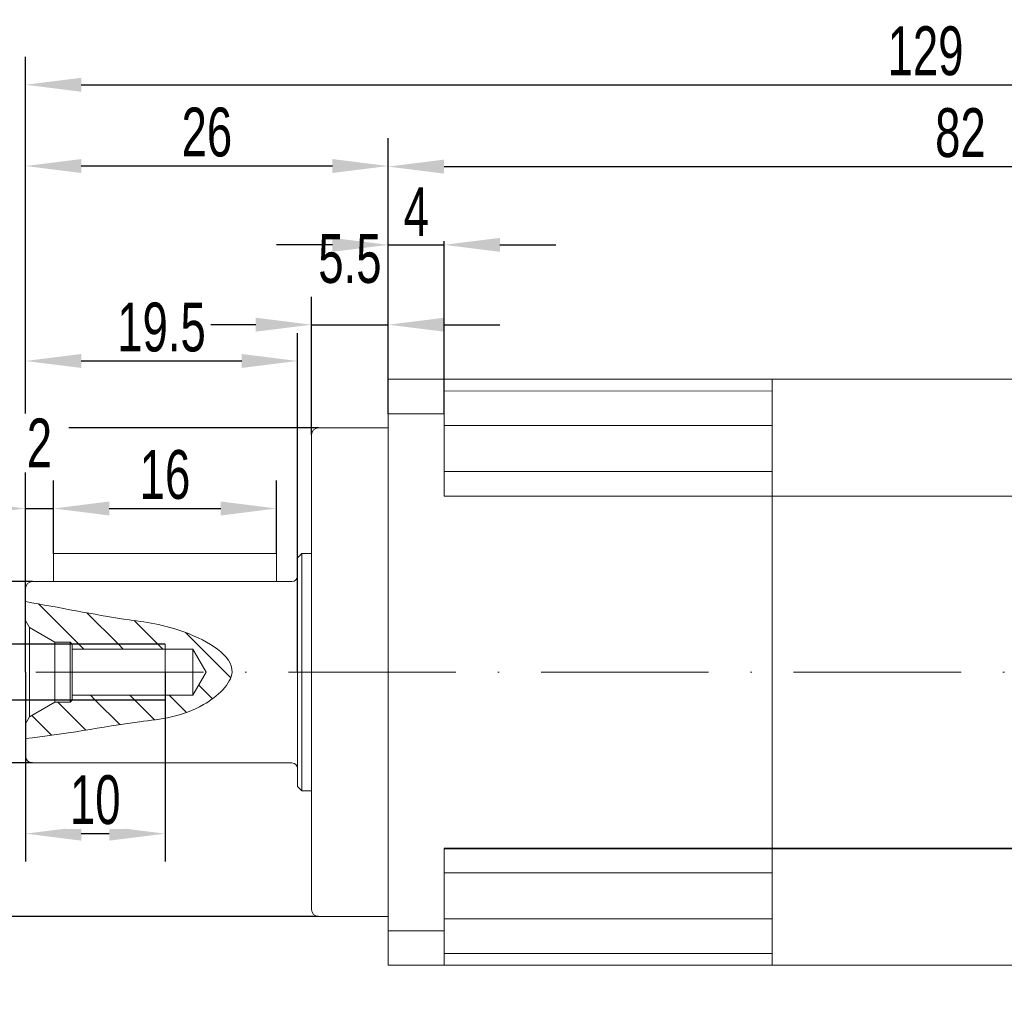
# Model space of a CAD drawing. Header units: millimetres. Extents: x 2071 to 2430, y 79 to 330.
# Tile 3 of 5: x 2198 to 2269, y 200 to 270. Entities that reach past the tile are written whole.
import ezdxf

# ---------------------------------------------------------------- set-up
doc = ezdxf.new("R2010")
doc.units = ezdxf.units.MM
doc.linetypes.add('ACAD_ISO10W100', pattern=[18, 12, -3, 0, -3])
for name, color, linetype, lineweight in [('中心线层', 7, 'ACAD_ISO10W100', 20), ('尺寸线层', 3, 'Continuous', 18), ('粗实线层', 7, 'Continuous', 35), ('细实线层', 7, 'Continuous', 18)]:
    doc.layers.add(name, color=color, linetype=linetype, lineweight=lineweight)
doc.styles.add('标准', font='arial.ttf', dxfattribs={"width": 0.667})
doc.dimstyles.new('标准', dxfattribs={"dimtxt": 3.5, "dimasz": 4, "dimexe": 2, "dimexo": 0, "dimtad": 1, "dimdsep": 46, "dimtxsty": '标准', "dimblk": '_CAXARROW', "dimcen": 0, "dimdle": 6, "dimazin": 2, "dimtfac": 0.707107, "dimtdec": 3, "dimtmove": 2, "dimatfit": 3, "dimfxl": 1, "dimfrac": 2, "dimtolj": 1, "dimtzin": 0, "dimarcsym": 1})
pattern_1 = [(315, (1036.2005, 4120.6918), (1.4142136, 1.4142136), [])]

# ---------------------------------------------------------------- blocks, each defined once
blk = doc.blocks.new('_CAXARROW')
blk.add_hatch(color=0).paths.add_polyline_path([(0, 0), (-1, 0.125), (-1, -0.125)], flags=0)
blk = doc.blocks.new('*D21')
at = {"layer": 'Defpoints', "color": 0}
for p in [(2224.533, 247.999), (2224.533, 244.102), (2219.033, 240.102)]:
    blk.add_point(p, dxfattribs=at)
at = {"layer": '尺寸线层', "color": 0, "linetype": 'Continuous', "lineweight": -2}
for p, q in [((2219.033, 240.102), (2219.033, 249.999)), ((2224.533, 244.102), (2224.533, 249.999)), ((2215.033, 247.999), (2211.033, 247.999)), ((2219.033, 247.999), (2224.533, 247.999)), ((2228.533, 247.999), (2232.533, 247.999))]:
    blk.add_line(p, q, dxfattribs=at)
at = {"layer": '尺寸线层', "color": 0, "lineweight": -2, "xscale": 4, "yscale": 4, "zscale": 4}
blk.add_blockref('_CAXARROW', (2219.033, 247.999), dxfattribs=at)
at = {"layer": '尺寸线层', "color": 0, "lineweight": -2, "xscale": 4, "yscale": 4, "zscale": 4, "rotation": 180}
blk.add_blockref('_CAXARROW', (2224.533, 247.999), dxfattribs=at)
at = {"layer": '尺寸线层', "color": 0, "insert": (2221.783, 252.716), "char_height": 3.5, "attachment_point": 5, "style": '标准', "bg_fill": 3, "box_fill_scale": 1.1, "bg_fill_color": 257, "bg_fill_transparency": 0}
blk.add_mtext('\\A1;5.5', dxfattribs=at)
blk = doc.blocks.new('*D22')
at = {"layer": 'Defpoints', "color": 0}
for p in [(2198.533, 259.367), (2224.533, 244.102), (2198.533, 226.802)]:
    blk.add_point(p, dxfattribs=at)
at = {"layer": '尺寸线层', "color": 0, "linetype": 'Continuous', "lineweight": -2}
for p, q in [((2198.533, 226.802), (2198.533, 261.367)), ((2224.533, 244.102), (2224.533, 261.367)), ((2220.533, 259.367), (2202.533, 259.367))]:
    blk.add_line(p, q, dxfattribs=at)
at = {"layer": '尺寸线层', "color": 0, "lineweight": -2, "xscale": 4, "yscale": 4, "zscale": 4, "rotation": 180}
blk.add_blockref('_CAXARROW', (2198.533, 259.367), dxfattribs=at)
at = {"layer": '尺寸线层', "color": 0, "lineweight": -2, "xscale": 4, "yscale": 4, "zscale": 4}
blk.add_blockref('_CAXARROW', (2224.533, 259.367), dxfattribs=at)
at = {"layer": '尺寸线层', "color": 0, "insert": (2211.533, 261.779), "char_height": 3.5, "attachment_point": 5, "style": '标准', "bg_fill": 3, "box_fill_scale": 1.1, "bg_fill_color": 257, "bg_fill_transparency": 0}
blk.add_mtext('\\A1;26', dxfattribs=at)
blk = doc.blocks.new('*D23')
at = {"layer": 'Defpoints', "color": 0}
for p in [(2228.533, 253.719), (2224.533, 241.622), (2228.533, 241.622)]:
    blk.add_point(p, dxfattribs=at)
at = {"layer": '尺寸线层', "color": 0, "linetype": 'Continuous', "lineweight": -2}
for p, q in [((2224.533, 241.622), (2224.533, 255.719)), ((2228.533, 241.622), (2228.533, 255.719)), ((2220.533, 253.719), (2216.533, 253.719)), ((2224.533, 253.719), (2228.533, 253.719)), ((2232.533, 253.719), (2236.533, 253.719))]:
    blk.add_line(p, q, dxfattribs=at)
at = {"layer": '尺寸线层', "color": 0, "lineweight": -2, "xscale": 4, "yscale": 4, "zscale": 4}
blk.add_blockref('_CAXARROW', (2224.533, 253.719), dxfattribs=at)
at = {"layer": '尺寸线层', "color": 0, "lineweight": -2, "xscale": 4, "yscale": 4, "zscale": 4, "rotation": 180}
blk.add_blockref('_CAXARROW', (2228.533, 253.719), dxfattribs=at)
at = {"layer": '尺寸线层', "color": 0, "insert": (2226.533, 256.094), "char_height": 3.5, "attachment_point": 5, "style": '标准', "bg_fill": 3, "box_fill_scale": 1.1, "bg_fill_color": 257, "bg_fill_transparency": 0}
blk.add_mtext('\\A1;4', dxfattribs=at)
blk = doc.blocks.new('*D24')
at = {"layer": 'Defpoints', "color": 0}
for p in [(2327.533, 265.189), (2327.533, 232.102), (2198.533, 226.802)]:
    blk.add_point(p, dxfattribs=at)
at = {"layer": '尺寸线层', "color": 0, "linetype": 'Continuous', "lineweight": -2}
for p, q in [((2198.533, 226.802), (2198.533, 267.189)), ((2327.533, 232.102), (2327.533, 267.189)), ((2202.533, 265.189), (2323.533, 265.189))]:
    blk.add_line(p, q, dxfattribs=at)
at = {"layer": '尺寸线层', "color": 0, "lineweight": -2, "xscale": 4, "yscale": 4, "zscale": 4, "rotation": 180}
blk.add_blockref('_CAXARROW', (2198.533, 265.189), dxfattribs=at)
at = {"layer": '尺寸线层', "color": 0, "lineweight": -2, "xscale": 4, "yscale": 4, "zscale": 4}
blk.add_blockref('_CAXARROW', (2327.533, 265.189), dxfattribs=at)
at = {"layer": '尺寸线层', "color": 0, "insert": (2263.033, 267.601), "char_height": 3.5, "attachment_point": 5, "style": '标准', "bg_fill": 3, "box_fill_scale": 1.1, "bg_fill_color": 257, "bg_fill_transparency": 0}
blk.add_mtext('\\A1;129', dxfattribs=at)
blk = doc.blocks.new('*D25')
at = {"layer": 'Defpoints', "color": 0}
for p in [(2306.533, 259.325), (2306.533, 250.418), (2224.533, 244.102)]:
    blk.add_point(p, dxfattribs=at)
at = {"layer": '尺寸线层', "color": 0, "linetype": 'Continuous', "lineweight": -2}
for p, q in [((2224.533, 244.102), (2224.533, 261.325)), ((2306.533, 250.418), (2306.533, 261.325)), ((2228.533, 259.325), (2302.533, 259.325))]:
    blk.add_line(p, q, dxfattribs=at)
at = {"layer": '尺寸线层', "color": 0, "lineweight": -2, "xscale": 4, "yscale": 4, "zscale": 4, "rotation": 180}
blk.add_blockref('_CAXARROW', (2224.533, 259.325), dxfattribs=at)
at = {"layer": '尺寸线层', "color": 0, "lineweight": -2, "xscale": 4, "yscale": 4, "zscale": 4}
blk.add_blockref('_CAXARROW', (2306.533, 259.325), dxfattribs=at)
at = {"layer": '尺寸线层', "color": 0, "insert": (2265.533, 261.737), "char_height": 3.5, "attachment_point": 5, "style": '标准', "bg_fill": 3, "box_fill_scale": 1.1, "bg_fill_color": 257, "bg_fill_transparency": 0}
blk.add_mtext('\\A1;82', dxfattribs=at)
blk = doc.blocks.new('*D26')
at = {"layer": 'Defpoints', "color": 0}
for p in [(2224.533, 247.999), (2224.533, 244.102), (2219.033, 240.102)]:
    blk.add_point(p, dxfattribs=at)
at = {"layer": '尺寸线层', "color": 0, "linetype": 'Continuous', "lineweight": -2}
for p, q in [((2219.033, 240.102), (2219.033, 249.999)), ((2224.533, 244.102), (2224.533, 249.999)), ((2215.033, 247.999), (2211.033, 247.999)), ((2219.033, 247.999), (2224.533, 247.999)), ((2228.533, 247.999), (2232.533, 247.999))]:
    blk.add_line(p, q, dxfattribs=at)
at = {"layer": '尺寸线层', "color": 0, "lineweight": -2, "xscale": 4, "yscale": 4, "zscale": 4}
blk.add_blockref('_CAXARROW', (2219.033, 247.999), dxfattribs=at)
at = {"layer": '尺寸线层', "color": 0, "lineweight": -2, "xscale": 4, "yscale": 4, "zscale": 4, "rotation": 180}
blk.add_blockref('_CAXARROW', (2224.533, 247.999), dxfattribs=at)
at = {"layer": '尺寸线层', "color": 0, "insert": (2221.783, 252.716), "char_height": 3.5, "attachment_point": 5, "style": '标准', "bg_fill": 3, "box_fill_scale": 1.1, "bg_fill_color": 257, "bg_fill_transparency": 0}
blk.add_mtext('\\A1;5.5', dxfattribs=at)
blk = doc.blocks.new('*D27')
at = {"layer": 'Defpoints', "color": 0}
for p in [(2198.533, 259.367), (2224.533, 244.102), (2198.533, 226.802)]:
    blk.add_point(p, dxfattribs=at)
at = {"layer": '尺寸线层', "color": 0, "linetype": 'Continuous', "lineweight": -2}
for p, q in [((2198.533, 226.802), (2198.533, 261.367)), ((2224.533, 244.102), (2224.533, 261.367)), ((2220.533, 259.367), (2202.533, 259.367))]:
    blk.add_line(p, q, dxfattribs=at)
at = {"layer": '尺寸线层', "color": 0, "lineweight": -2, "xscale": 4, "yscale": 4, "zscale": 4, "rotation": 180}
blk.add_blockref('_CAXARROW', (2198.533, 259.367), dxfattribs=at)
at = {"layer": '尺寸线层', "color": 0, "lineweight": -2, "xscale": 4, "yscale": 4, "zscale": 4}
blk.add_blockref('_CAXARROW', (2224.533, 259.367), dxfattribs=at)
at = {"layer": '尺寸线层', "color": 0, "insert": (2211.533, 261.779), "char_height": 3.5, "attachment_point": 5, "style": '标准', "bg_fill": 3, "box_fill_scale": 1.1, "bg_fill_color": 257, "bg_fill_transparency": 0}
blk.add_mtext('\\A1;26', dxfattribs=at)
blk = doc.blocks.new('*D28')
at = {"layer": 'Defpoints', "color": 0}
for p in [(2228.533, 253.719), (2224.533, 241.622), (2228.533, 241.622)]:
    blk.add_point(p, dxfattribs=at)
at = {"layer": '尺寸线层', "color": 0, "linetype": 'Continuous', "lineweight": -2}
for p, q in [((2224.533, 241.622), (2224.533, 255.719)), ((2228.533, 241.622), (2228.533, 255.719)), ((2220.533, 253.719), (2216.533, 253.719)), ((2224.533, 253.719), (2228.533, 253.719)), ((2232.533, 253.719), (2236.533, 253.719))]:
    blk.add_line(p, q, dxfattribs=at)
at = {"layer": '尺寸线层', "color": 0, "lineweight": -2, "xscale": 4, "yscale": 4, "zscale": 4}
blk.add_blockref('_CAXARROW', (2224.533, 253.719), dxfattribs=at)
at = {"layer": '尺寸线层', "color": 0, "lineweight": -2, "xscale": 4, "yscale": 4, "zscale": 4, "rotation": 180}
blk.add_blockref('_CAXARROW', (2228.533, 253.719), dxfattribs=at)
at = {"layer": '尺寸线层', "color": 0, "insert": (2226.533, 256.094), "char_height": 3.5, "attachment_point": 5, "style": '标准', "bg_fill": 3, "box_fill_scale": 1.1, "bg_fill_color": 257, "bg_fill_transparency": 0}
blk.add_mtext('\\A1;4', dxfattribs=at)
blk = doc.blocks.new('*D29')
at = {"layer": 'Defpoints', "color": 0}
for p in [(2198.533, 259.367), (2224.533, 244.102), (2198.533, 226.802)]:
    blk.add_point(p, dxfattribs=at)
at = {"layer": '尺寸线层', "color": 0, "linetype": 'Continuous', "lineweight": -2}
for p, q in [((2198.533, 226.802), (2198.533, 261.367)), ((2224.533, 244.102), (2224.533, 261.367)), ((2220.533, 259.367), (2202.533, 259.367))]:
    blk.add_line(p, q, dxfattribs=at)
at = {"layer": '尺寸线层', "color": 0, "lineweight": -2, "xscale": 4, "yscale": 4, "zscale": 4, "rotation": 180}
blk.add_blockref('_CAXARROW', (2198.533, 259.367), dxfattribs=at)
at = {"layer": '尺寸线层', "color": 0, "lineweight": -2, "xscale": 4, "yscale": 4, "zscale": 4}
blk.add_blockref('_CAXARROW', (2224.533, 259.367), dxfattribs=at)
at = {"layer": '尺寸线层', "color": 0, "insert": (2211.533, 261.779), "char_height": 3.5, "attachment_point": 5, "style": '标准', "bg_fill": 3, "box_fill_scale": 1.1, "bg_fill_color": 257, "bg_fill_transparency": 0}
blk.add_mtext('\\A1;26', dxfattribs=at)
blk = doc.blocks.new('*D30')
at = {"layer": 'Defpoints', "color": 0}
for p in [(2219.533, 240.602), (2176.385, 205.602), (2219.533, 205.602)]:
    blk.add_point(p, dxfattribs=at)
at = {"layer": '尺寸线层', "color": 0, "linetype": 'Continuous', "lineweight": -2}
for p, q in [((2219.533, 240.602), (2174.385, 240.602)), ((2176.385, 236.602), (2176.385, 209.602)), ((2219.533, 205.602), (2174.385, 205.602))]:
    blk.add_line(p, q, dxfattribs=at)
at = {"layer": '尺寸线层', "color": 0, "lineweight": -2, "xscale": 4, "yscale": 4, "zscale": 4}
for p, rotation in [((2176.385, 240.602), 90), ((2176.385, 205.602), 270)]:
    blk.add_blockref('_CAXARROW', p, dxfattribs=dict(at, rotation=rotation))
at = {"layer": '尺寸线层', "color": 0, "insert": (2172.75, 223.102), "char_height": 3.5, "attachment_point": 5, "rotation": 90, "style": '标准', "bg_fill": 3, "box_fill_scale": 1.1, "bg_fill_color": 257, "bg_fill_transparency": 0}
blk.add_mtext('\\A1;%%C35{\\H2.474874;\\S-0.009^ -0.025;}', dxfattribs=at)
blk = doc.blocks.new('*D31')
at = {"layer": 'Defpoints', "color": 0}
for p in [(2218.033, 245.399), (2198.533, 223.102), (2218.033, 223.102)]:
    blk.add_point(p, dxfattribs=at)
at = {"layer": '尺寸线层', "color": 0, "linetype": 'Continuous', "lineweight": -2}
for p, q in [((2198.533, 223.102), (2198.533, 247.399)), ((2218.033, 223.102), (2218.033, 247.399)), ((2202.533, 245.399), (2214.033, 245.399))]:
    blk.add_line(p, q, dxfattribs=at)
at = {"layer": '尺寸线层', "color": 0, "lineweight": -2, "xscale": 4, "yscale": 4, "zscale": 4, "rotation": 180}
blk.add_blockref('_CAXARROW', (2198.533, 245.399), dxfattribs=at)
at = {"layer": '尺寸线层', "color": 0, "lineweight": -2, "xscale": 4, "yscale": 4, "zscale": 4}
blk.add_blockref('_CAXARROW', (2218.033, 245.399), dxfattribs=at)
at = {"layer": '尺寸线层', "color": 0, "insert": (2208.283, 247.811), "char_height": 3.5, "attachment_point": 5, "style": '标准', "bg_fill": 3, "box_fill_scale": 1.1, "bg_fill_color": 257, "bg_fill_transparency": 0}
blk.add_mtext('\\A1;19.5', dxfattribs=at)
blk = doc.blocks.new('*D32')
at = {"layer": 'Defpoints', "color": 0}
for p in [(2198.533, 259.367), (2224.533, 244.102), (2198.533, 226.802)]:
    blk.add_point(p, dxfattribs=at)
at = {"layer": '尺寸线层', "color": 0, "linetype": 'Continuous', "lineweight": -2}
for p, q in [((2198.533, 226.802), (2198.533, 261.367)), ((2224.533, 244.102), (2224.533, 261.367)), ((2220.533, 259.367), (2202.533, 259.367))]:
    blk.add_line(p, q, dxfattribs=at)
at = {"layer": '尺寸线层', "color": 0, "lineweight": -2, "xscale": 4, "yscale": 4, "zscale": 4, "rotation": 180}
blk.add_blockref('_CAXARROW', (2198.533, 259.367), dxfattribs=at)
at = {"layer": '尺寸线层', "color": 0, "lineweight": -2, "xscale": 4, "yscale": 4, "zscale": 4}
blk.add_blockref('_CAXARROW', (2224.533, 259.367), dxfattribs=at)
at = {"layer": '尺寸线层', "color": 0, "insert": (2211.533, 261.779), "char_height": 3.5, "attachment_point": 5, "style": '标准', "bg_fill": 3, "box_fill_scale": 1.1, "bg_fill_color": 257, "bg_fill_transparency": 0}
blk.add_mtext('\\A1;26', dxfattribs=at)
blk = doc.blocks.new('*D33')
at = {"layer": 'Defpoints', "color": 0}
for p in [(2199.033, 229.602), (2187.474, 216.602), (2199.033, 216.602)]:
    blk.add_point(p, dxfattribs=at)
at = {"layer": '尺寸线层', "color": 0, "linetype": 'Continuous', "lineweight": -2}
for p, q in [((2199.033, 229.602), (2185.474, 229.602)), ((2187.474, 225.602), (2187.474, 220.602)), ((2199.033, 216.602), (2185.474, 216.602))]:
    blk.add_line(p, q, dxfattribs=at)
at = {"layer": '尺寸线层', "color": 0, "lineweight": -2, "xscale": 4, "yscale": 4, "zscale": 4}
for p, rotation in [((2187.474, 229.602), 90), ((2187.474, 216.602), 270)]:
    blk.add_blockref('_CAXARROW', p, dxfattribs=dict(at, rotation=rotation))
at = {"layer": '尺寸线层', "color": 0, "insert": (2181.525, 223.102), "char_height": 3.5, "attachment_point": 5, "rotation": 90, "style": '标准', "bg_fill": 3, "box_fill_scale": 1.1, "bg_fill_color": 257, "bg_fill_transparency": 0}
blk.add_mtext('\\A1;%%C13{\\H2.474874;\\S+0.008^ -0.003;}', dxfattribs=at)
blk = doc.blocks.new('*D34')
at = {"layer": 'Defpoints', "color": 0}
for p in [(2208.533, 225.102), (2192.776, 221.102), (2208.533, 221.102)]:
    blk.add_point(p, dxfattribs=at)
at = {"layer": '尺寸线层', "color": 0, "linetype": 'Continuous', "lineweight": -2}
for p, q in [((2192.776, 229.102), (2192.776, 233.102)), ((2208.533, 225.102), (2190.776, 225.102)), ((2192.776, 225.102), (2192.776, 221.102)), ((2208.533, 221.102), (2190.776, 221.102)), ((2192.776, 217.102), (2192.776, 213.102))]:
    blk.add_line(p, q, dxfattribs=at)
at = {"layer": '尺寸线层', "color": 0, "lineweight": -2, "xscale": 4, "yscale": 4, "zscale": 4}
for p, rotation in [((2192.776, 225.102), 270), ((2192.776, 221.102), 90)]:
    blk.add_blockref('_CAXARROW', p, dxfattribs=dict(at, rotation=rotation))
at = {"layer": '尺寸线层', "color": 0, "insert": (2188.088, 223.102), "char_height": 3.5, "attachment_point": 5, "rotation": 90, "style": '标准', "bg_fill": 3, "box_fill_scale": 1.1, "bg_fill_color": 257, "bg_fill_transparency": 0}
blk.add_mtext('\\A1;M4', dxfattribs=at)
blk = doc.blocks.new('*D35')
at = {"layer": 'Defpoints', "color": 0}
for p in [(2200.533, 234.832), (2200.533, 231.602), (2198.533, 229.102)]:
    blk.add_point(p, dxfattribs=at)
at = {"layer": '尺寸线层', "color": 0, "linetype": 'Continuous', "lineweight": -2}
for p, q in [((2198.533, 229.102), (2198.533, 236.832)), ((2200.533, 231.602), (2200.533, 236.832)), ((2194.533, 234.832), (2190.533, 234.832)), ((2198.533, 234.832), (2200.533, 234.832)), ((2204.533, 234.832), (2208.533, 234.832))]:
    blk.add_line(p, q, dxfattribs=at)
at = {"layer": '尺寸线层', "color": 0, "lineweight": -2, "xscale": 4, "yscale": 4, "zscale": 4}
blk.add_blockref('_CAXARROW', (2198.533, 234.832), dxfattribs=at)
at = {"layer": '尺寸线层', "color": 0, "lineweight": -2, "xscale": 4, "yscale": 4, "zscale": 4, "rotation": 180}
blk.add_blockref('_CAXARROW', (2200.533, 234.832), dxfattribs=at)
at = {"layer": '尺寸线层', "color": 0, "insert": (2199.533, 239.526), "char_height": 3.5, "attachment_point": 5, "style": '标准', "bg_fill": 3, "box_fill_scale": 1.1, "bg_fill_color": 257, "bg_fill_transparency": 0}
blk.add_mtext('\\A1;2', dxfattribs=at)
blk = doc.blocks.new('*D36')
at = {"layer": 'Defpoints', "color": 0}
for p in [(2216.533, 234.832), (2200.533, 231.602), (2216.533, 231.602)]:
    blk.add_point(p, dxfattribs=at)
at = {"layer": '尺寸线层', "color": 0, "linetype": 'Continuous', "lineweight": -2}
for p, q in [((2200.533, 231.602), (2200.533, 236.832)), ((2216.533, 231.602), (2216.533, 236.832)), ((2204.533, 234.832), (2212.533, 234.832))]:
    blk.add_line(p, q, dxfattribs=at)
at = {"layer": '尺寸线层', "color": 0, "lineweight": -2, "xscale": 4, "yscale": 4, "zscale": 4, "rotation": 180}
blk.add_blockref('_CAXARROW', (2200.533, 234.832), dxfattribs=at)
at = {"layer": '尺寸线层', "color": 0, "lineweight": -2, "xscale": 4, "yscale": 4, "zscale": 4}
blk.add_blockref('_CAXARROW', (2216.533, 234.832), dxfattribs=at)
at = {"layer": '尺寸线层', "color": 0, "insert": (2208.533, 237.244), "char_height": 3.5, "attachment_point": 5, "style": '标准', "bg_fill": 3, "box_fill_scale": 1.1, "bg_fill_color": 257, "bg_fill_transparency": 0}
blk.add_mtext('\\A1;16', dxfattribs=at)
blk = doc.blocks.new('*D37')
at = {"layer": 'Defpoints', "color": 0}
for p in [(2198.533, 223.102), (2208.533, 223.102), (2208.533, 211.535)]:
    blk.add_point(p, dxfattribs=at)
at = {"layer": '尺寸线层', "color": 0, "linetype": 'Continuous', "lineweight": -2}
for p, q in [((2198.533, 223.102), (2198.533, 209.535)), ((2208.533, 223.102), (2208.533, 209.535)), ((2202.533, 211.535), (2204.533, 211.535))]:
    blk.add_line(p, q, dxfattribs=at)
at = {"layer": '尺寸线层', "color": 0, "lineweight": -2, "xscale": 4, "yscale": 4, "zscale": 4, "rotation": 180}
blk.add_blockref('_CAXARROW', (2198.533, 211.535), dxfattribs=at)
at = {"layer": '尺寸线层', "color": 0, "lineweight": -2, "xscale": 4, "yscale": 4, "zscale": 4}
blk.add_blockref('_CAXARROW', (2208.533, 211.535), dxfattribs=at)
at = {"layer": '尺寸线层', "color": 0, "insert": (2203.533, 213.947), "char_height": 3.5, "attachment_point": 5, "style": '标准', "bg_fill": 3, "box_fill_scale": 1.1, "bg_fill_color": 257, "bg_fill_transparency": 0}
blk.add_mtext('\\A1;10', dxfattribs=at)

msp = doc.modelspace()

# ---------------------------------------------------------------- linework, layer by layer
at = {"layer": '中心线层'}
msp.add_line((2199.281, 223.102), (2331.891, 223.102), dxfattribs=at)
at = {"layer": '粗实线层'}
msp.add_line((2228.533, 210.482), (2285.533, 210.482), dxfattribs=at)
at = {"layer": '细实线层'}
for p, q in [((2253.533, 244.102), (2224.533, 244.102)), ((2224.533, 202.102), (2224.533, 244.102)), ((2228.533, 235.721), (2228.533, 244.102)), ((2252.033, 244.102), (2252.033, 223.102)), ((2253.533, 244.102), (2275.033, 244.102)), ((2224.533, 240.602), (2224.533, 242.602)), ((2224.533, 241.622), (2228.533, 241.622)), ((2228.533, 240.78), (2252.033, 240.78)), ((2224.533, 240.602), (2219.533, 240.602)), ((2228.533, 237.48), (2252.033, 237.48)), ((2219.033, 206.102), (2219.033, 223.102)), ((2252.033, 202.102), (2252.033, 223.102)), ((2228.533, 210.482), (2228.533, 202.102)), ((2228.533, 210.482), (2228.533, 202.102)), ((2228.533, 208.724), (2252.033, 208.724)), ((2224.533, 205.602), (2219.533, 205.602)), ((2224.533, 205.602), (2219.533, 205.602)), ((2224.533, 205.602), (2219.533, 205.602)), ((2224.533, 205.602), (2219.533, 205.602)), ((2228.533, 205.424), (2252.033, 205.424)), ((2224.533, 204.582), (2228.533, 204.582)), ((2224.533, 204.582), (2228.533, 204.582)), ((2228.533, 202.959), (2252.033, 202.951)), ((2253.533, 202.102), (2224.533, 202.102)), ((2253.533, 202.102), (2275.033, 202.102))]:
    msp.add_line(p, q, dxfattribs=at)
msp.add_arc((2219.533, 206.102), 0.5, 180, 270, dxfattribs=at)

# ---------------------------------------------------------------- next in the draw order: dimensions: what is measured, and where the dimension line sits
at = {"layer": '尺寸线层'}
dim = msp.add_linear_dim(base=(2224.533, 247.999), p1=(2219.033, 240.102), p2=(2224.533, 244.102), dimstyle='标准', override={"dimsah": 1, "dimtfill": 1, "dimtzin": 0}, dxfattribs=at)
dim.commit()
dim.dimension.update_dxf_attribs({"geometry": '*D21', "text_midpoint": (2221.783, 252.716)})

# ---------------------------------------------------------------- next in the draw order: dimensions: what is measured, and where the dimension line sits
dim = msp.add_linear_dim(base=(2198.533, 259.367), p1=(2224.533, 244.102), p2=(2198.533, 226.802), dimstyle='标准', override={"dimsah": 1, "dimtfill": 1, "dimtzin": 0}, dxfattribs=at)
dim.commit()
dim.dimension.update_dxf_attribs({"geometry": '*D22', "text_midpoint": (2211.533, 261.779)})

# ---------------------------------------------------------------- next in the draw order: dimensions: what is measured, and where the dimension line sits
dim = msp.add_linear_dim(base=(2228.533, 253.719), p1=(2224.533, 241.622), p2=(2228.533, 241.622), dimstyle='标准', override={"dimsah": 1, "dimtfill": 1, "dimtzin": 0}, dxfattribs=at)
dim.commit()
dim.dimension.update_dxf_attribs({"geometry": '*D23', "text_midpoint": (2226.533, 256.094)})

# ---------------------------------------------------------------- next in the draw order: dimensions: what is measured, and where the dimension line sits
dim = msp.add_linear_dim(base=(2327.533, 265.189), p1=(2198.533, 226.802), p2=(2327.533, 232.102), dimstyle='标准', override={"dimsah": 1, "dimtfill": 1, "dimtzin": 0}, dxfattribs=at)
dim.commit()
dim.dimension.update_dxf_attribs({"geometry": '*D24', "text_midpoint": (2263.033, 267.601)})

# ---------------------------------------------------------------- next in the draw order: linework, layer by layer
at = {"layer": '细实线层'}
for p, q in [((2224.533, 240.602), (2224.533, 242.602)), ((2224.533, 241.622), (2228.533, 241.622)), ((2224.533, 240.602), (2219.533, 240.602)), ((2312.062, 235.721), (2228.533, 235.721))]:
    msp.add_line(p, q, dxfattribs=at)

# ---------------------------------------------------------------- next in the draw order: dimensions: what is measured, and where the dimension line sits
at = {"layer": '尺寸线层'}
dim = msp.add_linear_dim(base=(2306.533, 259.325), p1=(2224.533, 244.102), p2=(2306.533, 250.418), dimstyle='标准', override={"dimsah": 1, "dimtfill": 1, "dimtzin": 0}, dxfattribs=at)
dim.commit()
dim.dimension.update_dxf_attribs({"geometry": '*D25', "text_midpoint": (2265.533, 261.737)})

# ---------------------------------------------------------------- next in the draw order: linework, layer by layer
at = {"layer": '细实线层'}
for p, q in [((2224.533, 202.102), (2224.533, 244.102)), ((2228.533, 235.721), (2228.533, 244.102))]:
    msp.add_line(p, q, dxfattribs=at)

# ---------------------------------------------------------------- next in the draw order: dimensions: what is measured, and where the dimension line sits
at = {"layer": '尺寸线层'}
dim = msp.add_linear_dim(base=(2224.533, 247.999), p1=(2219.033, 240.102), p2=(2224.533, 244.102), dimstyle='标准', override={"dimsah": 1, "dimtfill": 1, "dimtzin": 0}, dxfattribs=at)
dim.commit()
dim.dimension.update_dxf_attribs({"geometry": '*D26', "text_midpoint": (2221.783, 252.716)})

# ---------------------------------------------------------------- next in the draw order: dimensions: what is measured, and where the dimension line sits
dim = msp.add_linear_dim(base=(2198.533, 259.367), p1=(2224.533, 244.102), p2=(2198.533, 226.802), dimstyle='标准', override={"dimsah": 1, "dimtfill": 1, "dimtzin": 0}, dxfattribs=at)
dim.commit()
dim.dimension.update_dxf_attribs({"geometry": '*D27', "text_midpoint": (2211.533, 261.779)})

# ---------------------------------------------------------------- next in the draw order: linework, layer by layer
at = {"layer": '细实线层'}
msp.add_line((2224.533, 240.602), (2219.533, 240.602), dxfattribs=at)

# ---------------------------------------------------------------- next in the draw order: dimensions: what is measured, and where the dimension line sits
at = {"layer": '尺寸线层'}
dim = msp.add_linear_dim(base=(2228.533, 253.719), p1=(2224.533, 241.622), p2=(2228.533, 241.622), dimstyle='标准', override={"dimsah": 1, "dimtfill": 1, "dimtzin": 0}, dxfattribs=at)
dim.commit()
dim.dimension.update_dxf_attribs({"geometry": '*D28', "text_midpoint": (2226.533, 256.094)})

# ---------------------------------------------------------------- next in the draw order: linework, layer by layer
at = {"layer": '细实线层'}
for p, q in [((2224.533, 202.102), (2224.533, 244.102)), ((2228.533, 243.245), (2252.033, 243.253)), ((2224.533, 240.602), (2224.533, 242.602))]:
    msp.add_line(p, q, dxfattribs=at)

# ---------------------------------------------------------------- next in the draw order: dimensions: what is measured, and where the dimension line sits
at = {"layer": '尺寸线层'}
dim = msp.add_linear_dim(base=(2198.533, 259.367), p1=(2224.533, 244.102), p2=(2198.533, 226.802), dimstyle='标准', override={"dimsah": 1, "dimtfill": 1, "dimtzin": 0}, dxfattribs=at)
dim.commit()
dim.dimension.update_dxf_attribs({"geometry": '*D29', "text_midpoint": (2211.533, 261.779)})

# ---------------------------------------------------------------- next in the draw order: linework, layer by layer
at = {"layer": '细实线层'}
for p, q in [((2224.533, 202.102), (2224.533, 244.102)), ((2224.533, 240.602), (2224.533, 242.602)), ((2219.033, 240.102), (2219.033, 223.102)), ((2224.533, 240.602), (2219.533, 240.602))]:
    msp.add_line(p, q, dxfattribs=at)
msp.add_arc((2219.533, 240.102), 0.5, 90, 180, dxfattribs=at)

# ---------------------------------------------------------------- next in the draw order: dimensions: what is measured, and where the dimension line sits
at = {"layer": '尺寸线层'}
dim = msp.add_linear_dim(base=(2176.385, 205.602), p1=(2219.533, 240.602), p2=(2219.533, 205.602), angle=270, dimstyle='标准', override={"dimpost": '%%C<>', "dimsah": 1, "dimtol": 1, "dimtp": -0.009, "dimtm": 0.025, "dimtfill": 1, "dimtzin": 0}, dxfattribs=at)
dim.commit()
dim.dimension.update_dxf_attribs({"geometry": '*D30', "text_midpoint": (2172.75, 223.102)})

# ---------------------------------------------------------------- next in the draw order: linework, layer by layer
at = {"layer": '细实线层'}
for p, q in [((2218.033, 214.902), (2218.333, 214.602)), ((2218.333, 214.602), (2219.033, 214.602))]:
    msp.add_line(p, q, dxfattribs=at)
msp.add_arc((2217.633, 216.202), 0.4, 0, 90, dxfattribs=at)

# ---------------------------------------------------------------- next in the draw order: dimensions: what is measured, and where the dimension line sits
at = {"layer": '尺寸线层'}
dim = msp.add_linear_dim(base=(2218.033, 245.399), p1=(2198.533, 223.102), p2=(2218.033, 223.102), dimstyle='标准', override={"dimsah": 1, "dimtfill": 1, "dimtzin": 0}, dxfattribs=at)
dim.commit()
dim.dimension.update_dxf_attribs({"geometry": '*D31', "text_midpoint": (2208.283, 247.811)})

# ---------------------------------------------------------------- next in the draw order: linework, layer by layer
at = {"layer": '细实线层'}
for p, q in [((2210.533, 224.752), (2210.533, 223.102)), ((2210.533, 224.752), (2211.485, 223.102)), ((2210.533, 221.452), (2210.533, 223.102)), ((2210.533, 221.452), (2211.485, 223.102))]:
    msp.add_line(p, q, dxfattribs=at)

# ---------------------------------------------------------------- next in the draw order: dimensions: what is measured, and where the dimension line sits
at = {"layer": '尺寸线层'}
dim = msp.add_linear_dim(base=(2198.533, 259.367), p1=(2224.533, 244.102), p2=(2198.533, 226.802), dimstyle='标准', override={"dimsah": 1, "dimtfill": 1, "dimtzin": 0}, dxfattribs=at)
dim.commit()
dim.dimension.update_dxf_attribs({"geometry": '*D32', "text_midpoint": (2211.533, 261.779)})

# ---------------------------------------------------------------- next in the draw order: linework, layer by layer
at = {"layer": '细实线层'}
for p, q in [((2216.533, 231.602), (2216.533, 229.602)), ((2218.033, 231.302), (2218.333, 231.602)), ((2218.333, 214.602), (2218.333, 231.602)), ((2218.333, 231.602), (2219.033, 231.602)), ((2218.033, 214.902), (2218.033, 231.302)), ((2218.033, 214.902), (2218.033, 231.302))]:
    msp.add_line(p, q, dxfattribs=at)
msp.add_arc((2217.633, 230.002), 0.4, 270, 360, dxfattribs=at)

# ---------------------------------------------------------------- next in the draw order: dimensions: what is measured, and where the dimension line sits
at = {"layer": '尺寸线层'}
dim = msp.add_linear_dim(base=(2187.474, 216.602), p1=(2199.033, 229.602), p2=(2199.033, 216.602), angle=270, dimstyle='标准', override={"dimpost": '%%C<>', "dimsah": 1, "dimtol": 1, "dimtp": 0.008, "dimtm": 0.003, "dimtfill": 1, "dimtzin": 0}, dxfattribs=at)
dim.commit()
dim.dimension.update_dxf_attribs({"geometry": '*D33', "text_midpoint": (2181.525, 223.102)})

# ---------------------------------------------------------------- next in the draw order: dimensions: what is measured, and where the dimension line sits
dim = msp.add_linear_dim(base=(2192.776, 221.102), p1=(2208.533, 225.102), p2=(2208.533, 221.102), angle=270, dimstyle='标准', override={"dimpost": 'M<>', "dimsah": 1, "dimtfac": 1, "dimtfill": 1, "dimtzin": 0}, dxfattribs=at)
dim.commit()
dim.dimension.update_dxf_attribs({"geometry": '*D34', "text_midpoint": (2188.088, 223.102)})

# ---------------------------------------------------------------- next in the draw order: hatches: boundary and pattern name
at = {"layer": '细实线层'}
h = msp.add_hatch(dxfattribs=at)
h.set_pattern_fill('无图案', color=256, scale=2, angle=315, style=0, pattern_type=0)
h.set_pattern_definition(pattern_1)
edge = h.paths.add_edge_path(flags=0)
edge.add_line((2200.633, 225.252), (2199.359, 225.987))
edge.add_line((2199.359, 225.987), (2198.825, 226.296))
edge.add_line((2198.825, 226.296), (2198.533, 226.802))
edge.add_line((2198.533, 226.802), (2198.533, 228.156))
edge.add_spline(control_points=[(2198.533, 228.156), (2200.965, 227.748), (2204.899, 226.917), (2209.756, 226.405), (2213.413, 224.289), (2213.341, 223.105), (2213.341, 223.102)], knot_values=[0, 0, 0, 0, 7.411232, 11.889098, 16.306641, 16.318214, 16.318214, 16.318214, 16.318214], weights=[1, 1, 1, 1, 1, 1, 1], degree=3, periodic=0)
edge.add_line((2213.341, 223.102), (2211.485, 223.102))
edge.add_line((2211.485, 223.102), (2210.533, 224.752))
edge.add_line((2210.533, 224.752), (2208.533, 224.752))
edge.add_line((2208.533, 224.752), (2208.533, 225.102))
edge.add_line((2208.533, 225.102), (2201.883, 225.102))
edge.add_line((2201.883, 225.102), (2201.733, 225.252))
edge.add_line((2201.733, 225.252), (2200.633, 225.252))
h = msp.add_hatch(dxfattribs=at)
h.set_pattern_fill('无图案', color=256, scale=2, angle=315, style=0, pattern_type=0)
h.set_pattern_definition(pattern_1)
h.paths.add_polyline_path([(2201.883, 224.752), (2201.883, 224.914), (2201.883, 225.102), (2208.533, 225.102), (2208.533, 224.752)], flags=0)
h = msp.add_hatch(dxfattribs=at)
h.set_pattern_fill('无图案', color=256, scale=2, angle=315, style=0, pattern_type=0)
h.set_pattern_definition(pattern_1)
edge = h.paths.add_edge_path(flags=0)
edge.add_line((2198.825, 219.908), (2199.813, 220.478))
edge.add_line((2199.813, 220.478), (2200.633, 220.952))
edge.add_line((2200.633, 220.952), (2201.733, 220.952))
edge.add_line((2201.733, 220.952), (2201.883, 221.102))
edge.add_line((2201.883, 221.102), (2208.533, 221.102))
edge.add_line((2208.533, 221.102), (2208.533, 221.452))
edge.add_line((2208.533, 221.452), (2210.533, 221.452))
edge.add_line((2210.533, 221.452), (2211.485, 223.102))
edge.add_line((2211.485, 223.102), (2213.341, 223.102))
edge.add_spline(control_points=[(2213.341, 223.102), (2213.287, 222.264), (2210.759, 219.974), (2205.607, 219.516), (2201.285, 218.635), (2198.533, 218.352)], knot_values=[0, 0, 0, 0, 3.117843, 7.90849, 16.248358, 16.248358, 16.248358, 16.248358], weights=[1, 1, 1, 1, 1, 1], degree=3, periodic=0)
edge.add_line((2198.533, 218.352), (2198.533, 219.402))
edge.add_line((2198.533, 219.402), (2198.825, 219.908))
h = msp.add_hatch(dxfattribs=at)
h.set_pattern_fill('无图案', color=256, scale=2, angle=315, style=0, pattern_type=0)
h.set_pattern_definition(pattern_1)
h.paths.add_polyline_path([(2201.883, 221.102), (2201.883, 221.233), (2201.883, 221.452), (2208.533, 221.452), (2208.533, 221.102)], flags=0)

# ---------------------------------------------------------------- next in the draw order: linework, layer by layer
for p, q in [((2200.533, 231.602), (2216.533, 231.602)), ((2200.533, 231.602), (2200.533, 229.602)), ((2199.033, 229.602), (2217.633, 229.602)), ((2198.533, 229.102), (2198.533, 217.102)), ((2198.533, 217.102), (2198.533, 226.802)), ((2198.533, 226.802), (2198.825, 226.296)), ((2198.533, 219.402), (2198.533, 226.802)), ((2200.633, 225.252), (2198.825, 226.296)), ((2198.825, 219.908), (2198.825, 226.296)), ((2201.733, 225.252), (2200.633, 225.252)), ((2200.633, 220.952), (2200.633, 225.252)), ((2201.883, 225.102), (2201.733, 225.252)), ((2201.733, 220.952), (2201.733, 225.252)), ((2208.533, 225.102), (2201.883, 225.102)), ((2201.883, 221.102), (2201.883, 225.102)), ((2208.533, 221.102), (2208.533, 225.102)), ((2210.533, 224.752), (2201.883, 224.752)), ((2200.633, 220.952), (2198.825, 219.908)), ((2201.733, 220.952), (2200.633, 220.952)), ((2201.883, 221.102), (2201.733, 220.952)), ((2210.533, 221.452), (2201.883, 221.452)), ((2208.533, 221.102), (2201.883, 221.102)), ((2198.533, 219.402), (2198.825, 219.908)), ((2199.033, 216.602), (2217.633, 216.602))]:
    msp.add_line(p, q, dxfattribs=at)
for centre, start, end in [((2199.033, 229.102), 90, 180), ((2199.033, 217.102), 180, 270)]:
    msp.add_arc(centre, 0.5, start, end, dxfattribs=at)
msp.add_open_spline([(2198.533, 228.156), (2200.965, 227.748), (2204.899, 226.917), (2209.756, 226.405), (2214.699, 223.545), (2210.762, 219.974), (2205.607, 219.516), (2201.285, 218.635), (2198.533, 218.352)], degree=3, knots=[0, 0, 0, 0, 7.88775, 12.653527, 17.355104, 20.702899, 25.82795, 34.749969, 34.749969, 34.749969, 34.749969], dxfattribs=at)

# ---------------------------------------------------------------- next in the draw order: dimensions: what is measured, and where the dimension line sits
at = {"layer": '尺寸线层'}
for base, p1, p2, picture, middle in [((2200.533, 234.832), (2198.533, 229.102), (2200.533, 231.602), '*D35', (2199.533, 239.526)), ((2208.533, 211.535), (2198.533, 223.102), (2208.533, 223.102), '*D37', (2203.533, 213.947))]:
    dim = msp.add_linear_dim(base=base, p1=p1, p2=p2, dimstyle='标准', override={"dimsah": 1, "dimtfill": 1, "dimtzin": 0}, dxfattribs=at)
    dim.commit()
    dim.dimension.update_dxf_attribs({"geometry": picture, "text_midpoint": middle})

# ---------------------------------------------------------------- next in the draw order: dimensions: what is measured, and where the dimension line sits
dim = msp.add_linear_dim(base=(2216.533, 234.832), p1=(2200.533, 231.602), p2=(2216.533, 231.602), dimstyle='标准', override={"dimsah": 1, "dimtfill": 1, "dimtzin": 0}, dxfattribs=at)
dim.commit()
dim.dimension.update_dxf_attribs({"geometry": '*D36', "text_midpoint": (2208.533, 237.244)})

doc.saveas('drawing.dxf')
